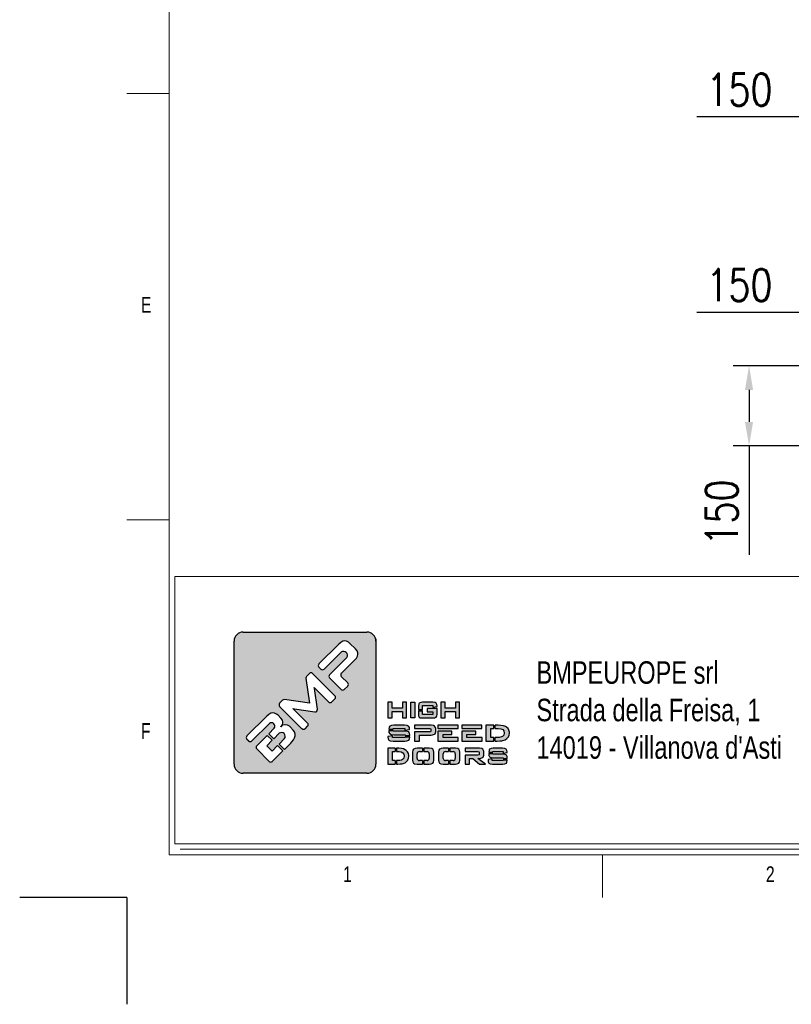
# Model space of a CAD drawing. Header units: millimetres. Extents: x 13750 to 27676, y 16366 to 21368.
# Tile 1 of 8: x 13750 to 15193, y 16366 to 18208. Entities that reach past the tile are written whole.
import ezdxf

# ---------------------------------------------------------------- set-up
doc = ezdxf.new("R2010")
doc.units = ezdxf.units.MM
doc.header["$LTSCALE"] = 50
doc.header["$PDSIZE"] = -1
doc.layers.add('FORMAT', color=7, linetype='Continuous')
doc.styles.add('Compilazione 1', font='romans.shx', dxfattribs={"width": 0.75, "height": 480})
doc.styles.add('NYIP', font='romans.shx', dxfattribs={"width": 0.8})
doc.styles.add('SLDTEXTSTYLE0', font='TXT', dxfattribs={"width": 0.75})
doc.dimstyles.new('STANDARD35', dxfattribs={"dimscale": 35, "dimtxt": 2, "dimasz": 1.5, "dimexe": 1, "dimexo": 1, "dimgap": 0.7, "dimtad": 1, "dimdec": 0, "dimdsep": 46, "dimtxsty": 'NYIP', "dimcen": 0, "dimclrd": 1, "dimclre": 1, "dimclrt": 2, "dimadec": 0, "dimazin": 0, "dimtfac": 1, "dimtdec": 0, "dimtix": 1, "dimtmove": 0, "dimatfit": 3, "dimfxl": 0, "dimtvp": 1, "dimtolj": 1, "dimtzin": 0, "dimarcsym": 0})

# ---------------------------------------------------------------- blocks, each defined once
blk = doc.blocks.new('A$C7C9C4F3F')
at = {"color": 7, "lineweight": 5}
blk.add_line((0, 1765.8), (199.3, 1765.8), dxfattribs=at)
at = {"layer": 'FORMAT', "color": 7, "lineweight": 5}
for p, q in [((199.3, 11304.4), (199.3, 199.3)), ((0, 3758.8), (199.3, 3758.8)), ((199.3, 199.3), (16199.3, 199.3)), ((2224.2, 0), (2224.2, 199.3))]:
    blk.add_line(p, q, dxfattribs=at)
at = {"color": 7, "lineweight": 5, "char_height": 73.8, "attachment_point": 1, "style": 'SLDTEXTSTYLE0'}
for s, insert in [('E', (66.4, 2808)), ('1', (1011.8, 145.3)), ('2', (2988.2, 145.3))]:
    blk.add_mtext(s, dxfattribs=dict(at, insert=insert))
at = {"layer": 'FORMAT', "color": 7, "lineweight": 5, "insert": (66.4, 815), "char_height": 73.8, "attachment_point": 1, "style": 'SLDTEXTSTYLE0'}
blk.add_mtext('F', dxfattribs=at)
blk = doc.blocks.new('*D133')
at = {"color": 7, "lineweight": -2}
for p, q in [((15252.9, 17560.5), (15084.1, 17560.5)), ((15114.1, 17515.5), (15114.1, 17455.5)), ((15252.9, 17410.5), (15084.1, 17410.5)), ((15114.1, 17410.5), (15114.1, 17206.6))]:
    blk.add_line(p, q, dxfattribs=at)
at = {"color": 7}
for points in [[(15121.6, 17515.5), (15106.6, 17515.5), (15114.1, 17560.5)], [(15106.6, 17455.5), (15121.6, 17455.5), (15114.1, 17410.5)]]:
    blk.add_solid(points, dxfattribs=at)
at = {"layer": 'Defpoints', "color": 0}
for p in [(15282.9, 17560.5), (15114.1, 17410.5), (15282.9, 17410.5)]:
    blk.add_point(p, dxfattribs=at)
at = {"color": 7, "lineweight": 0, "insert": (15063.1, 17286), "char_height": 60, "attachment_point": 5, "rotation": 90, "style": 'NYIP'}
blk.add_mtext('\\A1;150', dxfattribs=at)
blk = doc.blocks.new('*D134')
at = {"color": 7, "lineweight": -2}
for p, q in [((15220.5, 17557.8), (15220.5, 17690.5)), ((15370.4, 17584.1), (15370.4, 17690.5)), ((15220.5, 17660.5), (15016.5, 17660.5)), ((15265.5, 17660.5), (15325.4, 17660.5))]:
    blk.add_line(p, q, dxfattribs=at)
at = {"color": 7}
for points in [[(15265.5, 17668), (15265.5, 17653), (15220.5, 17660.5)], [(15325.4, 17653), (15325.4, 17668), (15370.4, 17660.5)]]:
    blk.add_solid(points, dxfattribs=at)
at = {"layer": 'Defpoints', "color": 0}
for p in [(15370.4, 17660.5), (15370.4, 17554.1), (15220.5, 17527.8)]:
    blk.add_point(p, dxfattribs=at)
at = {"color": 7, "lineweight": 0, "insert": (15096, 17711.5), "char_height": 60, "attachment_point": 5, "style": 'NYIP'}
blk.add_mtext('\\A1;150', dxfattribs=at)
blk = doc.blocks.new('*D289')
at = {"color": 7, "lineweight": -2}
for p, q in [((15220.5, 18228), (15220.5, 17996)), ((15370.5, 18228), (15370.5, 17996)), ((15220.5, 18026), (15016.6, 18026)), ((15325.5, 18026), (15265.5, 18026))]:
    blk.add_line(p, q, dxfattribs=at)
at = {"color": 7}
for points in [[(15265.5, 18033.5), (15265.5, 18018.5), (15220.5, 18026)], [(15325.5, 18018.5), (15325.5, 18033.5), (15370.5, 18026)]]:
    blk.add_solid(points, dxfattribs=at)
at = {"layer": 'Defpoints', "color": 0}
for p in [(15220.5, 18258), (15370.5, 18258), (15220.5, 18026)]:
    blk.add_point(p, dxfattribs=at)
at = {"color": 7, "lineweight": 0, "insert": (15096.1, 18077), "char_height": 60, "attachment_point": 5, "style": 'NYIP'}
blk.add_mtext('\\A1;150', dxfattribs=at)

msp = doc.modelspace()

# ---------------------------------------------------------------- hatches: boundary and pattern name
at = {"linetype": 'Continuous'}
h = msp.add_hatch(color=256, dxfattribs=at)
h.set_gradient(color1=(8, 89, 3), color2=(8, 89, 2), one_color=1)
h.paths.add_polyline_path([(14416.4, 16815.1), (14416.4, 17045.6, 0.414214), (14399.5, 17062.5), (14167.9, 17062.5, 0.414214), (14151.1, 17045.6), (14151.1, 16815.1, 0.414214), (14167.9, 16798.3), (14399.5, 16798.3, 0.414214)])
h.paths.add_polyline_path([(14473.7, 16901.7), (14473.7, 16931.1), (14465.9, 16931.1), (14465.9, 16920.2), (14446.4, 16920.2), (14446.4, 16931.1), (14438.7, 16931.1), (14438.7, 16901.7), (14446.4, 16901.7), (14446.4, 16913.9), (14465.9, 16913.9), (14465.9, 16901.7)])
h.paths.add_polyline_path([(14489.2, 16901.7), (14489.2, 16931.1), (14481.5, 16931.1), (14481.5, 16901.7)])
h.paths.add_polyline_path([(14503.6, 16908.1), (14503.6, 16915.3), (14495.8, 16915.3), (14495.8, 16909), (14496.1, 16906), (14497.4, 16903.3), (14499.3, 16902.2), (14503.4, 16901.7), (14523, 16901.7), (14526.2, 16902), (14529, 16903.3), (14530, 16904.9), (14530.6, 16909), (14530.6, 16919.2), (14512.3, 16919.2), (14512.3, 16913.3), (14523, 16913.3), (14523, 16908.1)])
h.paths.add_polyline_path([(14530.6, 16924.2), (14530.3, 16926.8), (14529, 16929.6), (14527, 16930.6), (14523, 16931.1), (14503.4, 16931.1), (14500.2, 16930.9), (14497.4, 16929.6), (14496.4, 16927.9), (14495.8, 16923.9), (14495.8, 16917.8), (14503.6, 16917.8), (14503.6, 16925), (14523, 16925), (14523, 16921.8), (14530.6, 16923.1)])
h.paths.add_polyline_path([(14545.5, 16920.2), (14545.5, 16931.1), (14537.8, 16931.1), (14537.8, 16901.7), (14545.5, 16901.7), (14545.5, 16913.9), (14565, 16913.9), (14565, 16901.7), (14572.8, 16901.7), (14572.8, 16931.1), (14565, 16931.1), (14565, 16920.2)])
h.paths.add_polyline_path([(14479, 16883.8), (14477.2, 16886.6), (14474.8, 16887.5), (14469.8, 16888.1), (14449.6, 16888.1), (14445.6, 16887.8), (14442.2, 16886.5), (14440.9, 16884.8), (14440.2, 16880.8), (14440.2, 16880.8), (14448.8, 16880.8), (14448.8, 16882), (14470.6, 16882), (14470.6, 16878.8), (14479.3, 16880.3), (14479.3, 16881.3)])
h.paths.add_polyline_path([(14477.7, 16875.5), (14475.3, 16876.5), (14470.2, 16877), (14448.8, 16877), (14448.8, 16878.3), (14440.2, 16878.3), (14440.2, 16877.7), (14440.5, 16874.8), (14442.2, 16872), (14444.6, 16871), (14449.6, 16870.4), (14471.1, 16870.4), (14471.1, 16869), (14479.7, 16869), (14479.7, 16869.8), (14479.4, 16872.7)])
h.paths.add_polyline_path([(14479, 16861.9), (14479.7, 16865.9), (14479.7, 16866.5), (14471.1, 16866.5), (14471.1, 16865.1), (14447.4, 16865.1), (14447.4, 16868.4), (14438.7, 16867.1), (14438.7, 16865.9), (14439.1, 16863), (14440.7, 16860.2), (14443.2, 16859.1), (14448.3, 16858.6), (14470.2, 16858.6), (14474.2, 16858.9), (14477.7, 16860.2)])
h.paths.add_polyline_path([(14497.9, 16858.6), (14497.9, 16869.7), (14519.4, 16869.7), (14522.3, 16869.9), (14526, 16871.2), (14527.1, 16872.1), (14528.1, 16875.7), (14528.1, 16882), (14527.9, 16883.7), (14526, 16886.6), (14524.2, 16887.5), (14519.4, 16888.1), (14488.4, 16888.1), (14488.4, 16882.1), (14515.7, 16882.1), (14518.2, 16881.8), (14518.8, 16880.4), (14518.8, 16877.4), (14518.2, 16876), (14515.7, 16875.6), (14488.4, 16875.6), (14488.4, 16858.6)])
h.paths.add_polyline_path([(14570.2, 16858.6), (14570.2, 16865.1), (14541.9, 16865.1), (14541.9, 16871), (14558.3, 16871), (14558.3, 16876.9), (14532.3, 16876.9), (14532.3, 16858.6)])
h.paths.add_polyline_path([(14614.9, 16858.6), (14614.9, 16865.1), (14586.6, 16865.1), (14586.6, 16871), (14602.9, 16871), (14602.9, 16876.9), (14576.9, 16876.9), (14576.9, 16858.6)])
h.paths.add_polyline_path([(14637, 16858.6), (14637, 16865.1), (14631.3, 16865.1), (14631.3, 16881.9), (14637, 16881.9), (14637, 16888.1), (14621.6, 16888.1), (14621.6, 16858.6)])
h.paths.add_polyline_path([(14657.9, 16860.9), (14661.3, 16863.2), (14664, 16866.2), (14664.2, 16866.4), (14665.6, 16869.8), (14666.1, 16873.5), (14666, 16874.9), (14665.1, 16878.6), (14663.4, 16881.8), (14660.6, 16884.3), (14658.5, 16885.5), (14654.7, 16887), (14650.2, 16887.8), (14645.1, 16888.1), (14639.5, 16888.1), (14639.5, 16881.9), (14645.2, 16881.9), (14649.9, 16881.4), (14653.4, 16879.9), (14655.4, 16877.4), (14656.2, 16873.6), (14656.2, 16873.3), (14655.3, 16869.6), (14652.9, 16867.1), (14650.9, 16866.2), (14646.8, 16865.3), (14641.2, 16865.1), (14639.5, 16865.1), (14639.5, 16858.6), (14643, 16858.6), (14647.9, 16858.8), (14652, 16859.2), (14653.8, 16859.5)])
h.paths.add_polyline_path([(14614.6, 16882.1), (14614.6, 16888.1), (14576.9, 16888.1), (14576.9, 16882.1)])
h.paths.add_polyline_path([(14569.9, 16882.1), (14569.9, 16888.1), (14532.3, 16888.1), (14532.3, 16882.1)])
h.paths.add_polyline_path([(14452.1, 16838.8), (14452.1, 16845), (14438.7, 16845), (14438.7, 16815.5), (14452.1, 16815.5), (14452.1, 16822), (14447.2, 16822), (14447.2, 16838.8)])
h.paths.add_polyline_path([(14467.8, 16843.9), (14463.9, 16844.7), (14459.4, 16845), (14454.6, 16845), (14454.6, 16838.8), (14459.5, 16838.8), (14463.6, 16838.3), (14466.7, 16836.7), (14468.5, 16834.3), (14469.1, 16830.6), (14469.1, 16830.2), (14468.3, 16826.5), (14466.2, 16823.9), (14464.4, 16823.1), (14460.9, 16822.2), (14456, 16822), (14454.6, 16822), (14454.6, 16815.5), (14457.6, 16815.5), (14461.8, 16815.7), (14465.4, 16816.1), (14467.1, 16816.4), (14470.7, 16817.8), (14473.7, 16820), (14476, 16823), (14476.1, 16823.3), (14477.4, 16826.7), (14477.8, 16830.4), (14477.8, 16831.9), (14477, 16835.5), (14475.5, 16838.6), (14473, 16841.1), (14471.1, 16842.4)])
h.paths.add_polyline_path([(14503.5, 16838.8), (14503.5, 16845), (14493.2, 16845), (14489.6, 16844.7), (14486.7, 16843.4), (14485.5, 16841.7), (14484.9, 16837.7), (14484.9, 16822.8), (14485.2, 16819.8), (14486.7, 16817.1), (14488.7, 16816.1), (14493.2, 16815.5), (14503.5, 16815.5), (14503.5, 16822), (14497.6, 16822, -0.414214), (14493.4, 16826.2), (14493.4, 16834.6, -0.414214), (14497.6, 16838.8)])
h.paths.add_polyline_path([(14524.3, 16840.6), (14522.8, 16843.4), (14520.6, 16844.5), (14516.2, 16845), (14506, 16845), (14506, 16838.8), (14511.9, 16838.8, -0.414214), (14516.1, 16834.6), (14516.1, 16826.2, -0.414214), (14511.9, 16822), (14506, 16822), (14506, 16815.5), (14516.2, 16815.5), (14519.8, 16815.8), (14522.8, 16817.1), (14524, 16818.8), (14524.5, 16822.8), (14524.5, 16837.7)])
h.paths.add_polyline_path([(14552.2, 16838.8), (14552.2, 16845), (14542, 16845), (14538.4, 16844.7), (14535.4, 16843.4), (14534.2, 16841.7), (14533.6, 16837.7), (14533.6, 16822.8), (14533.9, 16819.8), (14535.4, 16817.1), (14537.5, 16816.1), (14542, 16815.5), (14552.2, 16815.5), (14552.2, 16822), (14546.3, 16822, -0.414214), (14542.1, 16826.2), (14542.1, 16834.6, -0.414214), (14546.3, 16838.8)])
h.paths.add_polyline_path([(14572.9, 16840.6), (14571.5, 16843.4), (14569.4, 16844.5), (14564.9, 16845), (14554.7, 16845), (14554.7, 16838.8), (14560.6, 16838.8, -0.414214), (14564.8, 16834.6), (14564.8, 16826.2, -0.414214), (14560.6, 16822), (14554.7, 16822), (14554.7, 16815.5), (14564.9, 16815.5), (14568.5, 16815.8), (14571.5, 16817.1), (14572.6, 16818.8), (14573.3, 16822.8), (14573.3, 16837.7)])
h.paths.add_polyline_path([(14617.8, 16840.6), (14616.1, 16843.5), (14614.5, 16844.4), (14610.2, 16845), (14583, 16845), (14583, 16839), (14607.1, 16839), (14609.2, 16838.6), (14609.7, 16837.3), (14609.7, 16833.9), (14609.2, 16832.5), (14607.1, 16832.2), (14583, 16832.2), (14583, 16815.5), (14591.3, 16815.5), (14591.3, 16826.2), (14597.4, 16826.2), (14609.9, 16815.5), (14621.2, 16815.5), (14606.9, 16826.2), (14610.2, 16826.2), (14612.8, 16826.4), (14616.1, 16827.7), (14617, 16828.7), (14617.9, 16832.3), (14617.9, 16838.9)])
h.paths.add_polyline_path([(14634.8, 16837.7), (14634.8, 16838.9), (14654, 16838.9), (14654, 16835.7), (14661.6, 16837.2), (14661.6, 16838.2), (14661.4, 16840.6), (14659.8, 16843.4), (14657.7, 16844.5), (14653.3, 16845), (14635.6, 16845), (14632, 16844.7), (14629, 16843.4), (14627.8, 16841.7), (14627.3, 16837.7), (14627.3, 16837.7)])
h.paths.add_polyline_path([(14658.1, 16833.4), (14653.6, 16833.9), (14634.8, 16833.9), (14634.8, 16835.2), (14627.3, 16835.2), (14627.3, 16834.6), (14627.5, 16831.7), (14629, 16828.9), (14631.1, 16827.8), (14635.6, 16827.3), (14654.4, 16827.3), (14654.4, 16825.9), (14662, 16825.9), (14662, 16826.7), (14661.8, 16829.6), (14660.3, 16832.3)])
h.paths.add_polyline_path([(14661.4, 16818.8), (14662, 16822.8), (14662, 16823.4), (14654.4, 16823.4), (14654.4, 16822), (14633.6, 16822), (14633.6, 16825.3), (14626, 16824), (14626, 16822.8), (14626.3, 16819.9), (14627.7, 16817.1), (14629.9, 16816.1), (14634.3, 16815.5), (14653.6, 16815.5), (14657.2, 16815.8), (14660.3, 16817.1)])
h.paths.add_polyline_path([(14175.1, 16868), (14212.2, 16905.2), (14216.1, 16908.5), (14219.7, 16910.5), (14223.2, 16911.4), (14226.9, 16910.9), (14230.6, 16908.9), (14233.2, 16906.7), (14238.8, 16901.1), (14241.4, 16897.5), (14242.4, 16893.6), (14242.4, 16892.9), (14241.5, 16888.9), (14238.8, 16885.6), (14241.9, 16888.1), (14246, 16889.1), (14246.7, 16889.1), (14250.7, 16888.3), (14254.4, 16886.1), (14255.7, 16884.9), (14261.5, 16879.1), (14264.3, 16875.5), (14265.5, 16871.7), (14265.3, 16868), (14264.2, 16864.6), (14262.2, 16861), (14259.3, 16857.3), (14256.9, 16854.7), (14245.1, 16842.9), (14235.2, 16852.9), (14245.4, 16863.1, 0.86713), (14235.4, 16873), (14225.2, 16862.8), (14215.9, 16872.2), (14226.1, 16882.4, 0.88875), (14217, 16891.5), (14184.3, 16858.8, -0.414214), (14178.4, 16858.8), (14175.1, 16862.1, -0.414088)], flags=16)
h.paths.add_polyline_path([(14236.3, 16929.3), (14241.8, 16934.8, -0.234445), (14245.3, 16936), (14292.1, 16929.7), (14285.4, 16976, -0.236379), (14286.6, 16979.6), (14292, 16985, -0.414214), (14298, 16985), (14339.6, 16943.4, -0.414214), (14339.6, 16937.5), (14333.8, 16931.7, -0.414418), (14327.9, 16931.7), (14301.7, 16957.9), (14301, 16958.7), (14301.4, 16956.6), (14306.9, 16918.2, -0.235808), (14305.7, 16914.6), (14305.6, 16914.5, -0.236783), (14302, 16913.3), (14264.1, 16918.9), (14261.1, 16919.3), (14262.1, 16918.3), (14288.4, 16892.1, -0.414214), (14288.4, 16886.2), (14283.9, 16881.7, -0.414214), (14277.9, 16881.7), (14236.3, 16923.3, -0.413615)], flags=16)
h.paths.add_polyline_path([(14193.4, 16849.7), (14212.9, 16869.2), (14222.3, 16859.9), (14212.1, 16849.6), (14222, 16839.7), (14232.2, 16850), (14242.2, 16840), (14222.6, 16820.4, -0.414499), (14216.7, 16820.4), (14193.4, 16843.7, -0.414214)], flags=16)
h.paths.add_polyline_path([(14309.6, 17002.7), (14346.8, 17039.8), (14350.6, 17043.1), (14354.2, 17045.2), (14357.6, 17046), (14361.4, 17045.6), (14365.1, 17043.6), (14367.8, 17041.3), (14378, 17031.1), (14381, 17027.4), (14382.5, 17023.6), (14382.7, 17021), (14381.8, 17017.5), (14379.7, 17013.8), (14376.5, 17010.1), (14351.6, 16985.2, 0.413999), (14351.6, 16979.3), (14363.5, 16967.4, -0.413728), (14363.5, 16961.4), (14357.2, 16955.1, -0.414825), (14351.3, 16955.1), (14329.7, 16976.7, -0.414214), (14329.7, 16982.6), (14362.1, 17015, 0.75715), (14351.7, 17025.4), (14319.3, 16993, -0.414295), (14313.4, 16993), (14309.6, 16996.7, -0.414088)], flags=16)

# ---------------------------------------------------------------- linework, layer by layer
at = {"lineweight": 5}
for p, q in [((14040.2, 17166.4), (15249.5, 17166.4)), ((14040.2, 17166.4), (14040.2, 16666.4)), ((14040.2, 16666.4), (15249.5, 16666.4)), ((14050.5, 16656.1), (15259.8, 16656.1))]:
    msp.add_line(p, q, dxfattribs=at)
for p, q in [((14167.9, 17062.5), (14399.5, 17062.5)), ((14151.1, 16815.1), (14151.1, 17045.6)), ((14346.8, 17039.8), (14309.6, 17002.7)), ((14350.6, 17043.1), (14346.8, 17039.8)), ((14354.2, 17045.2), (14350.6, 17043.1)), ((14357.6, 17046), (14354.2, 17045.2)), ((14361.4, 17045.6), (14357.6, 17046)), ((14365.1, 17043.6), (14361.4, 17045.6)), ((14367.8, 17041.3), (14365.1, 17043.6)), ((14378, 17031.1), (14367.8, 17041.3)), ((14319.3, 16993), (14351.7, 17025.4)), ((14381, 17027.4), (14378, 17031.1)), ((14382.5, 17023.6), (14381, 17027.4)), ((14381.8, 17017.5), (14382.7, 17021)), ((14382.7, 17021), (14382.5, 17023.6)), ((14362.1, 17015), (14329.7, 16982.6)), ((14351.6, 16985.2), (14376.5, 17010.1)), ((14376.5, 17010.1), (14379.7, 17013.8)), ((14379.7, 17013.8), (14381.8, 17017.5)), ((14292, 16985), (14286.6, 16979.6)), ((14339.6, 16943.4), (14298, 16985)), ((14309.6, 16996.7), (14313.4, 16993)), ((14285.4, 16976), (14292.1, 16929.7)), ((14329.7, 16976.7), (14351.3, 16955.1)), ((14363.5, 16967.4), (14351.6, 16979.3)), ((14301.4, 16956.6), (14301, 16958.7)), ((14301, 16958.7), (14301.7, 16957.9)), ((14306.9, 16918.2), (14301.4, 16956.6)), ((14301.7, 16957.9), (14327.9, 16931.7)), ((14357.2, 16955.1), (14363.5, 16961.4)), ((14241.8, 16934.8), (14236.3, 16929.3)), ((14292.1, 16929.7), (14245.3, 16936)), ((14333.8, 16931.7), (14339.6, 16937.5)), ((14446.4, 16931.1), (14438.7, 16931.1)), ((14438.7, 16931.1), (14438.7, 16901.7)), ((14446.4, 16920.2), (14446.4, 16931.1)), ((14473.7, 16931.1), (14465.9, 16931.1)), ((14465.9, 16931.1), (14465.9, 16920.2)), ((14473.7, 16901.7), (14473.7, 16931.1)), ((14481.5, 16901.7), (14481.5, 16931.1)), ((14481.5, 16931.1), (14489.2, 16931.1)), ((14489.2, 16931.1), (14489.2, 16901.7)), ((14496.4, 16927.9), (14495.8, 16923.9)), ((14497.4, 16929.6), (14496.4, 16927.9)), ((14500.2, 16930.9), (14497.4, 16929.6)), ((14503.4, 16931.1), (14500.2, 16930.9)), ((14523, 16931.1), (14503.4, 16931.1)), ((14527, 16930.6), (14523, 16931.1)), ((14529, 16929.6), (14527, 16930.6)), ((14530.3, 16926.8), (14529, 16929.6)), ((14530.6, 16924.2), (14530.3, 16926.8)), ((14545.5, 16931.1), (14537.8, 16931.1)), ((14537.8, 16931.1), (14537.8, 16901.7)), ((14545.5, 16920.2), (14545.5, 16931.1)), ((14572.8, 16931.1), (14565, 16931.1)), ((14565, 16931.1), (14565, 16920.2)), ((14572.8, 16901.7), (14572.8, 16931.1)), ((14216.1, 16908.5), (14212.2, 16905.2)), ((14219.7, 16910.5), (14216.1, 16908.5)), ((14223.2, 16911.4), (14219.7, 16910.5)), ((14226.9, 16910.9), (14223.2, 16911.4)), ((14230.6, 16908.9), (14226.9, 16910.9)), ((14233.2, 16906.7), (14230.6, 16908.9)), ((14236.3, 16923.3), (14277.9, 16881.7)), ((14262.1, 16918.3), (14261.1, 16919.3)), ((14261.1, 16919.3), (14264.1, 16918.9)), ((14288.4, 16892.1), (14262.1, 16918.3)), ((14264.1, 16918.9), (14302, 16913.3)), ((14305.6, 16914.5), (14305.7, 16914.6)), ((14465.9, 16920.2), (14446.4, 16920.2)), ((14446.4, 16901.7), (14446.4, 16913.9)), ((14446.4, 16913.9), (14465.9, 16913.9)), ((14465.9, 16913.9), (14465.9, 16901.7)), ((14495.8, 16923.9), (14495.8, 16917.8)), ((14495.8, 16917.8), (14503.6, 16917.8)), ((14495.8, 16915.3), (14495.8, 16909)), ((14495.8, 16915.3), (14503.6, 16915.3)), ((14495.8, 16909), (14496.1, 16906)), ((14503.6, 16917.8), (14503.6, 16925)), ((14503.6, 16925), (14523, 16925)), ((14503.6, 16908.1), (14503.6, 16915.3)), ((14530.6, 16919.2), (14512.3, 16919.2)), ((14512.3, 16919.2), (14512.3, 16913.3)), ((14512.3, 16913.3), (14523, 16913.3)), ((14523, 16925), (14523, 16921.8)), ((14523, 16921.8), (14530.6, 16923.1)), ((14523, 16913.3), (14523, 16908.1)), ((14530, 16904.9), (14530.6, 16909)), ((14530.6, 16923.1), (14530.6, 16924.2)), ((14530.6, 16909), (14530.6, 16919.2)), ((14565, 16920.2), (14545.5, 16920.2)), ((14545.5, 16901.7), (14545.5, 16913.9)), ((14545.5, 16913.9), (14565, 16913.9)), ((14565, 16913.9), (14565, 16901.7)), ((14212.2, 16905.2), (14175.1, 16868)), ((14184.3, 16858.8), (14217, 16891.5)), ((14238.8, 16901.1), (14233.2, 16906.7)), ((14241.4, 16897.5), (14238.8, 16901.1)), ((14242.4, 16893.6), (14241.4, 16897.5)), ((14241.5, 16888.9), (14242.4, 16892.9)), ((14242.4, 16892.9), (14242.4, 16893.6)), ((14438.7, 16901.7), (14446.4, 16901.7)), ((14465.9, 16901.7), (14473.7, 16901.7)), ((14489.2, 16901.7), (14481.5, 16901.7)), ((14481.5, 16901.7), (14481.5, 16901.7)), ((14496.1, 16906), (14497.4, 16903.3)), ((14497.4, 16903.3), (14499.3, 16902.2)), ((14499.3, 16902.2), (14503.4, 16901.7)), ((14503.4, 16901.7), (14523, 16901.7)), ((14523, 16908.1), (14503.6, 16908.1)), ((14523, 16901.7), (14526.2, 16902)), ((14526.2, 16902), (14529, 16903.3)), ((14529, 16903.3), (14530, 16904.9)), ((14537.8, 16901.7), (14545.5, 16901.7)), ((14565, 16901.7), (14572.8, 16901.7)), ((14226.1, 16882.4), (14215.9, 16872.2)), ((14215.9, 16872.2), (14225.2, 16862.8)), ((14225.2, 16862.8), (14235.4, 16873)), ((14241.5, 16888.9), (14238.6, 16885.4)), ((14238.6, 16885.4), (14241.5, 16888.9)), ((14241.9, 16888.1), (14238.6, 16885.4)), ((14238.6, 16885.4), (14238.8, 16885.6)), ((14238.8, 16885.6), (14241.5, 16888.9)), ((14246, 16889.1), (14241.9, 16888.1)), ((14246.7, 16889.1), (14246, 16889.1)), ((14250.7, 16888.3), (14246.7, 16889.1)), ((14254.4, 16886.1), (14250.7, 16888.3)), ((14255.7, 16884.9), (14254.4, 16886.1)), ((14261.5, 16879.1), (14255.7, 16884.9)), ((14264.3, 16875.5), (14261.5, 16879.1)), ((14265.5, 16871.7), (14264.3, 16875.5)), ((14265.3, 16868), (14265.5, 16871.7)), ((14283.9, 16881.7), (14288.4, 16886.2)), ((14440.9, 16884.8), (14440.2, 16880.8)), ((14440.2, 16880.8), (14440.2, 16880.8)), ((14440.2, 16880.8), (14448.8, 16880.8)), ((14440.2, 16878.3), (14440.2, 16877.7)), ((14440.2, 16878.3), (14448.8, 16878.3)), ((14440.2, 16877.7), (14440.5, 16874.8)), ((14440.5, 16874.8), (14442.2, 16872)), ((14442.2, 16886.5), (14440.9, 16884.8)), ((14445.6, 16887.8), (14442.2, 16886.5)), ((14442.2, 16872), (14444.6, 16871)), ((14449.6, 16888.1), (14445.6, 16887.8)), ((14448.8, 16880.8), (14448.8, 16882)), ((14448.8, 16882), (14470.6, 16882)), ((14448.8, 16877), (14448.8, 16878.3)), ((14470.2, 16877), (14448.8, 16877)), ((14469.8, 16888.1), (14449.6, 16888.1)), ((14474.8, 16887.5), (14469.8, 16888.1)), ((14475.3, 16876.5), (14470.2, 16877)), ((14470.6, 16882), (14470.6, 16878.8)), ((14470.6, 16878.8), (14479.3, 16880.3)), ((14477.2, 16886.6), (14474.8, 16887.5)), ((14477.7, 16875.5), (14475.3, 16876.5)), ((14479, 16883.8), (14477.2, 16886.6)), ((14479.4, 16872.7), (14477.7, 16875.5)), ((14479.3, 16881.3), (14479, 16883.8)), ((14479.3, 16880.3), (14479.3, 16881.3)), ((14479.7, 16869.8), (14479.4, 16872.7)), ((14519.4, 16888.1), (14488.4, 16888.1)), ((14488.4, 16888.1), (14488.4, 16882.1)), ((14488.4, 16882.1), (14515.7, 16882.1)), ((14515.7, 16875.6), (14488.4, 16875.6)), ((14488.4, 16875.6), (14488.4, 16858.6)), ((14515.7, 16882.1), (14518.2, 16881.8)), ((14518.2, 16876), (14515.7, 16875.6)), ((14518.2, 16881.8), (14518.8, 16880.4)), ((14518.8, 16877.4), (14518.2, 16876)), ((14518.8, 16880.4), (14518.8, 16877.4)), ((14524.2, 16887.5), (14519.4, 16888.1)), ((14526, 16886.6), (14524.2, 16887.5)), ((14527.9, 16883.7), (14526, 16886.6)), ((14526, 16871.2), (14527.1, 16872.1)), ((14527.1, 16872.1), (14528.1, 16875.7)), ((14528.1, 16882), (14527.9, 16883.7)), ((14528.1, 16875.7), (14528.1, 16882)), ((14569.9, 16888.1), (14532.3, 16888.1)), ((14532.3, 16888.1), (14532.3, 16882.1)), ((14532.3, 16882.1), (14569.9, 16882.1)), ((14532.3, 16876.9), (14532.3, 16858.6)), ((14558.3, 16876.9), (14532.3, 16876.9)), ((14558.3, 16871), (14558.3, 16876.9)), ((14569.9, 16882.1), (14569.9, 16888.1)), ((14614.6, 16888.1), (14576.9, 16888.1)), ((14576.9, 16888.1), (14576.9, 16882.1)), ((14576.9, 16882.1), (14614.6, 16882.1)), ((14576.9, 16876.9), (14576.9, 16858.6)), ((14602.9, 16876.9), (14576.9, 16876.9)), ((14602.9, 16871), (14602.9, 16876.9)), ((14614.6, 16882.1), (14614.6, 16888.1)), ((14637, 16888.1), (14621.6, 16888.1)), ((14621.6, 16888.1), (14621.6, 16858.6)), ((14631.3, 16865.1), (14631.3, 16881.9)), ((14631.3, 16881.9), (14637, 16881.9)), ((14637, 16881.9), (14637, 16888.1)), ((14645.1, 16888.1), (14639.5, 16888.1)), ((14639.5, 16881.9), (14639.5, 16888.1)), ((14639.5, 16881.9), (14645.2, 16881.9)), ((14650.2, 16887.8), (14645.1, 16888.1)), ((14645.2, 16881.9), (14649.9, 16881.4)), ((14649.9, 16881.4), (14653.4, 16879.9)), ((14654.7, 16887), (14650.2, 16887.8)), ((14653.4, 16879.9), (14655.4, 16877.4)), ((14658.5, 16885.5), (14654.7, 16887)), ((14656.2, 16873.3), (14655.3, 16869.6)), ((14655.4, 16877.4), (14656.2, 16873.6)), ((14656.2, 16873.6), (14656.2, 16873.3)), ((14660.6, 16884.3), (14658.5, 16885.5)), ((14663.4, 16881.8), (14660.6, 16884.3)), ((14665.1, 16878.6), (14663.4, 16881.8)), ((14666, 16874.9), (14665.1, 16878.6)), ((14665.6, 16869.8), (14666.1, 16873.5)), ((14666.1, 16873.5), (14666, 16874.9)), ((14175.1, 16862.1), (14178.4, 16858.8)), ((14212.9, 16869.2), (14193.4, 16849.7)), ((14212.1, 16849.6), (14222.3, 16859.9)), ((14212.9, 16869.2), (14222.3, 16859.9)), ((14245.4, 16863.1), (14235.2, 16852.9)), ((14245.1, 16842.9), (14256.9, 16854.7)), ((14256.9, 16854.7), (14259.3, 16857.3)), ((14259.3, 16857.3), (14262.2, 16861)), ((14262.2, 16861), (14264.2, 16864.6)), ((14264.2, 16864.6), (14265.3, 16868)), ((14447.4, 16868.4), (14438.7, 16867.1)), ((14438.7, 16867.1), (14438.7, 16865.9)), ((14438.7, 16865.9), (14439.1, 16863)), ((14439.1, 16863), (14440.7, 16860.2)), ((14440.7, 16860.2), (14443.2, 16859.1)), ((14443.2, 16859.1), (14448.3, 16858.6)), ((14444.6, 16871), (14449.6, 16870.4)), ((14447.4, 16865.1), (14447.4, 16868.4)), ((14471.1, 16865.1), (14447.4, 16865.1)), ((14448.3, 16858.6), (14470.2, 16858.6)), ((14449.6, 16870.4), (14471.1, 16870.4)), ((14470.2, 16858.6), (14474.2, 16858.9)), ((14471.1, 16870.4), (14471.1, 16869)), ((14471.1, 16869), (14479.7, 16869)), ((14471.1, 16866.5), (14471.1, 16865.1)), ((14471.1, 16866.5), (14479.7, 16866.5)), ((14474.2, 16858.9), (14477.7, 16860.2)), ((14477.7, 16860.2), (14479, 16861.9)), ((14479, 16861.9), (14479.7, 16865.9)), ((14479.7, 16869), (14479.7, 16869.8)), ((14479.7, 16865.9), (14479.7, 16866.5)), ((14488.4, 16858.6), (14497.9, 16858.6)), ((14497.9, 16858.6), (14497.9, 16869.7)), ((14497.9, 16869.7), (14519.4, 16869.7)), ((14519.4, 16869.7), (14522.3, 16869.9)), ((14522.3, 16869.9), (14526, 16871.2)), ((14532.3, 16858.6), (14570.2, 16858.6)), ((14541.9, 16865.1), (14541.9, 16871)), ((14541.9, 16871), (14558.3, 16871)), ((14570.2, 16865.1), (14541.9, 16865.1)), ((14570.2, 16858.6), (14570.2, 16865.1)), ((14576.9, 16858.6), (14614.9, 16858.6)), ((14586.6, 16865.1), (14586.6, 16871)), ((14586.6, 16871), (14602.9, 16871)), ((14614.9, 16865.1), (14586.6, 16865.1)), ((14614.9, 16858.6), (14614.9, 16865.1)), ((14621.6, 16858.6), (14637, 16858.6)), ((14637, 16865.1), (14631.3, 16865.1)), ((14637, 16858.6), (14637, 16865.1)), ((14641.2, 16865.1), (14639.5, 16865.1)), ((14639.5, 16858.6), (14639.5, 16865.1)), ((14639.5, 16858.6), (14643, 16858.6)), ((14646.8, 16865.3), (14641.2, 16865.1)), ((14643, 16858.6), (14647.9, 16858.8)), ((14650.9, 16866.2), (14646.8, 16865.3)), ((14647.9, 16858.8), (14652, 16859.2)), ((14652.9, 16867.1), (14650.9, 16866.2)), ((14652, 16859.2), (14653.8, 16859.5)), ((14655.3, 16869.6), (14652.9, 16867.1)), ((14653.8, 16859.5), (14657.9, 16860.9)), ((14657.9, 16860.9), (14661.3, 16863.2)), ((14661.3, 16863.2), (14664, 16866.2)), ((14664, 16866.2), (14664.2, 16866.4)), ((14664.2, 16866.4), (14665.6, 16869.8)), ((14193.4, 16843.7), (14216.7, 16820.4)), ((14222, 16839.7), (14212.1, 16849.6)), ((14232.2, 16850), (14222, 16839.7)), ((14222.6, 16820.4), (14242.2, 16840)), ((14232.2, 16850), (14242.2, 16840)), ((14235.2, 16852.9), (14245.1, 16842.9)), ((14452.1, 16845), (14438.7, 16845)), ((14438.7, 16845), (14438.7, 16815.5)), ((14447.2, 16822), (14447.2, 16838.8)), ((14447.2, 16838.8), (14452.1, 16838.8)), ((14452.1, 16845), (14452.1, 16838.8)), ((14459.4, 16845), (14454.6, 16845)), ((14454.6, 16845), (14454.6, 16838.8)), ((14454.6, 16838.8), (14459.5, 16838.8)), ((14463.9, 16844.7), (14459.4, 16845)), ((14459.5, 16838.8), (14463.6, 16838.3)), ((14463.6, 16838.3), (14466.7, 16836.7)), ((14467.8, 16843.9), (14463.9, 16844.7)), ((14466.7, 16836.7), (14468.5, 16834.3)), ((14471.1, 16842.4), (14467.8, 16843.9)), ((14473, 16841.1), (14471.1, 16842.4)), ((14475.5, 16838.6), (14473, 16841.1)), ((14477, 16835.5), (14475.5, 16838.6)), ((14477.8, 16831.9), (14477, 16835.5)), ((14485.5, 16841.7), (14484.9, 16837.7)), ((14484.9, 16837.7), (14484.9, 16822.8)), ((14486.7, 16843.4), (14485.5, 16841.7)), ((14489.6, 16844.7), (14486.7, 16843.4)), ((14493.2, 16845), (14489.6, 16844.7)), ((14503.5, 16845), (14493.2, 16845)), ((14493.4, 16826.2), (14493.4, 16834.6)), ((14497.6, 16838.8), (14503.5, 16838.8)), ((14503.5, 16845), (14503.5, 16838.8)), ((14516.2, 16845), (14506, 16845)), ((14506, 16845), (14506, 16838.8)), ((14506, 16838.8), (14511.9, 16838.8)), ((14516.1, 16834.6), (14516.1, 16826.2)), ((14520.6, 16844.5), (14516.2, 16845)), ((14522.8, 16843.4), (14520.6, 16844.5)), ((14524.3, 16840.6), (14522.8, 16843.4)), ((14524.5, 16837.7), (14524.3, 16840.6)), ((14524.5, 16822.8), (14524.5, 16837.7)), ((14534.2, 16841.7), (14533.6, 16837.7)), ((14533.6, 16837.7), (14533.6, 16822.8)), ((14535.4, 16843.4), (14534.2, 16841.7)), ((14538.4, 16844.7), (14535.4, 16843.4)), ((14542, 16845), (14538.4, 16844.7)), ((14552.2, 16845), (14542, 16845)), ((14542.1, 16826.2), (14542.1, 16834.6)), ((14546.3, 16838.8), (14552.2, 16838.8)), ((14552.2, 16845), (14552.2, 16838.8)), ((14564.9, 16845), (14554.7, 16845)), ((14554.7, 16845), (14554.7, 16838.8)), ((14554.7, 16838.8), (14560.6, 16838.8)), ((14564.8, 16834.6), (14564.8, 16826.2)), ((14569.4, 16844.5), (14564.9, 16845)), ((14571.5, 16843.4), (14569.4, 16844.5)), ((14572.9, 16840.6), (14571.5, 16843.4)), ((14573.3, 16837.7), (14572.9, 16840.6)), ((14573.3, 16822.8), (14573.3, 16837.7)), ((14610.2, 16845), (14583, 16845)), ((14583, 16845), (14583, 16839)), ((14583, 16839), (14607.1, 16839)), ((14607.1, 16839), (14609.2, 16838.6)), ((14609.2, 16838.6), (14609.7, 16837.3)), ((14609.7, 16837.3), (14609.7, 16833.9)), ((14614.5, 16844.4), (14610.2, 16845)), ((14616.1, 16843.5), (14614.5, 16844.4)), ((14617.8, 16840.6), (14616.1, 16843.5)), ((14617.9, 16838.9), (14617.8, 16840.6)), ((14617.9, 16832.3), (14617.9, 16838.9)), ((14627.8, 16841.7), (14627.3, 16837.7)), ((14627.3, 16837.7), (14627.3, 16837.7)), ((14627.3, 16837.7), (14634.8, 16837.7)), ((14627.3, 16835.2), (14627.3, 16834.6)), ((14627.3, 16835.2), (14634.8, 16835.2)), ((14627.3, 16834.6), (14627.5, 16831.7)), ((14629, 16843.4), (14627.8, 16841.7)), ((14632, 16844.7), (14629, 16843.4)), ((14635.6, 16845), (14632, 16844.7)), ((14634.8, 16837.7), (14634.8, 16838.9)), ((14634.8, 16838.9), (14654, 16838.9)), ((14634.8, 16833.9), (14634.8, 16835.2)), ((14653.3, 16845), (14635.6, 16845)), ((14657.7, 16844.5), (14653.3, 16845)), ((14654, 16838.9), (14654, 16835.7)), ((14654, 16835.7), (14661.6, 16837.2)), ((14659.8, 16843.4), (14657.7, 16844.5)), ((14661.4, 16840.6), (14659.8, 16843.4)), ((14661.6, 16838.2), (14661.4, 16840.6)), ((14661.6, 16837.2), (14661.6, 16838.2)), ((14452.1, 16822), (14447.2, 16822)), ((14452.1, 16822), (14452.1, 16815.5)), ((14456, 16822), (14454.6, 16822)), ((14454.6, 16822), (14454.6, 16815.5)), ((14460.9, 16822.2), (14456, 16822)), ((14464.4, 16823.1), (14460.9, 16822.2)), ((14466.2, 16823.9), (14464.4, 16823.1)), ((14465.4, 16816.1), (14467.1, 16816.4)), ((14468.3, 16826.5), (14466.2, 16823.9)), ((14467.1, 16816.4), (14470.7, 16817.8)), ((14469.1, 16830.2), (14468.3, 16826.5)), ((14468.5, 16834.3), (14469.1, 16830.6)), ((14469.1, 16830.6), (14469.1, 16830.2)), ((14470.7, 16817.8), (14473.7, 16820)), ((14473.7, 16820), (14476, 16823)), ((14476, 16823), (14476.1, 16823.3)), ((14476.1, 16823.3), (14477.4, 16826.7)), ((14477.4, 16826.7), (14477.8, 16830.4)), ((14477.8, 16830.4), (14477.8, 16831.9)), ((14484.9, 16822.8), (14485.2, 16819.8)), ((14485.2, 16819.8), (14486.7, 16817.1)), ((14486.7, 16817.1), (14488.7, 16816.1)), ((14503.5, 16822), (14497.6, 16822)), ((14503.5, 16822), (14503.5, 16815.5)), ((14511.9, 16822), (14506, 16822)), ((14506, 16822), (14506, 16815.5)), ((14519.8, 16815.8), (14522.8, 16817.1)), ((14522.8, 16817.1), (14524, 16818.8)), ((14524, 16818.8), (14524.5, 16822.8)), ((14533.6, 16822.8), (14533.9, 16819.8)), ((14533.9, 16819.8), (14535.4, 16817.1)), ((14535.4, 16817.1), (14537.5, 16816.1)), ((14552.2, 16822), (14546.3, 16822)), ((14552.2, 16822), (14552.2, 16815.5)), ((14560.6, 16822), (14554.7, 16822)), ((14554.7, 16822), (14554.7, 16815.5)), ((14568.5, 16815.8), (14571.5, 16817.1)), ((14571.5, 16817.1), (14572.6, 16818.8)), ((14572.6, 16818.8), (14573.3, 16822.8)), ((14607.1, 16832.2), (14583, 16832.2)), ((14583, 16832.2), (14583, 16815.5)), ((14591.3, 16815.5), (14591.3, 16826.2)), ((14591.3, 16826.2), (14597.4, 16826.2)), ((14597.4, 16826.2), (14609.9, 16815.5)), ((14621.2, 16815.5), (14606.9, 16826.2)), ((14606.9, 16826.2), (14610.2, 16826.2)), ((14609.2, 16832.5), (14607.1, 16832.2)), ((14609.7, 16833.9), (14609.2, 16832.5)), ((14610.2, 16826.2), (14612.8, 16826.4)), ((14612.8, 16826.4), (14616.1, 16827.7)), ((14616.1, 16827.7), (14617, 16828.7)), ((14617, 16828.7), (14617.9, 16832.3)), ((14633.6, 16825.3), (14626, 16824)), ((14626, 16824), (14626, 16822.8)), ((14626, 16822.8), (14626.3, 16819.9)), ((14626.3, 16819.9), (14627.7, 16817.1)), ((14627.5, 16831.7), (14629, 16828.9)), ((14627.7, 16817.1), (14629.9, 16816.1)), ((14629, 16828.9), (14631.1, 16827.8)), ((14631.1, 16827.8), (14635.6, 16827.3)), ((14633.6, 16822), (14633.6, 16825.3)), ((14654.4, 16822), (14633.6, 16822)), ((14653.6, 16833.9), (14634.8, 16833.9)), ((14635.6, 16827.3), (14654.4, 16827.3)), ((14658.1, 16833.4), (14653.6, 16833.9)), ((14654.4, 16827.3), (14654.4, 16825.9)), ((14654.4, 16825.9), (14662, 16825.9)), ((14654.4, 16823.4), (14654.4, 16822)), ((14654.4, 16823.4), (14662, 16823.4)), ((14657.2, 16815.8), (14660.3, 16817.1)), ((14660.3, 16832.3), (14658.1, 16833.4)), ((14661.8, 16829.6), (14660.3, 16832.3)), ((14660.3, 16817.1), (14661.4, 16818.8)), ((14661.4, 16818.8), (14662, 16822.8)), ((14662, 16826.7), (14661.8, 16829.6)), ((14662, 16825.9), (14662, 16826.7)), ((14662, 16822.8), (14662, 16823.4)), ((14399.5, 16798.3), (14167.9, 16798.3)), ((14438.7, 16815.5), (14452.1, 16815.5)), ((14454.6, 16815.5), (14457.6, 16815.5)), ((14457.6, 16815.5), (14461.8, 16815.7)), ((14461.8, 16815.7), (14465.4, 16816.1)), ((14488.7, 16816.1), (14493.2, 16815.5)), ((14493.2, 16815.5), (14503.5, 16815.5)), ((14506, 16815.5), (14516.2, 16815.5)), ((14516.2, 16815.5), (14519.8, 16815.8)), ((14537.5, 16816.1), (14542, 16815.5)), ((14542, 16815.5), (14552.2, 16815.5)), ((14554.7, 16815.5), (14564.9, 16815.5)), ((14564.9, 16815.5), (14568.5, 16815.8)), ((14583, 16815.5), (14591.3, 16815.5)), ((14609.9, 16815.5), (14621.2, 16815.5)), ((14629.9, 16816.1), (14634.3, 16815.5)), ((14634.3, 16815.5), (14653.6, 16815.5)), ((14653.6, 16815.5), (14657.2, 16815.8))]:
    msp.add_line(p, q)
at = {"linetype": 'Continuous'}
msp.add_line((14416.4, 17049), (14416.4, 16815.1), dxfattribs=at)
at = {"color": 2}
for q in [(13750.2, 16566.1), (13950.2, 16366.1)]:
    msp.add_line((13950.2, 16566.1), q, dxfattribs=at)
for centre, radius, start, end in [((14167.9, 17045.6), 16.8, 90, 180), ((14399.5, 17045.6), 16.8, 0, 90), ((14355.4, 17018.7), 7.64, 330.7537, 119.2784), ((14312.6, 16999.7), 4.21, 135, 224.9755), ((14295, 16982.1), 4.21, 45, 135), ((14316.3, 16996), 4.21, 224.9755, 314.9915), ((14332.7, 16979.6), 4.21, 134.9755, 224.9755), ((14354.6, 16982.3), 4.21, 135.042, 225), ((14289.6, 16976.6), 4.21, 135, 188.1977), ((14360.6, 16964.4), 4.21, 315.095, 45), ((14354.2, 16958.1), 4.21, 224.9755, 315.095), ((14239.3, 16926.3), 4.21, 135.1172, 225), ((14244.8, 16931.8), 4.21, 82.3395, 135.1172), ((14330.8, 16934.6), 4.21, 224.96, 315), ((14336.6, 16940.4), 4.21, 315, 45), ((14302.7, 16917.5), 4.21, 261.7148, 315), ((14302.7, 16917.6), 4.21, 315, 8.0736), ((14221, 16886.4), 6.47, 321.7419, 128.2581), ((14285.4, 16889.2), 4.21, 315, 45), ((14239.7, 16867.4), 7.08, 323.1909, 126.909), ((14280.9, 16884.7), 4.21, 225, 315), ((14178, 16865.1), 4.21, 135, 224.9755), ((14181.3, 16861.8), 4.21, 224.9755, 314.9755), ((14196.4, 16846.7), 4.21, 134.9755, 224.9755), ((14497.6, 16834.6), 4.21, 90, 180), ((14511.9, 16834.6), 4.21, 0, 90), ((14546.3, 16834.6), 4.21, 90, 180), ((14560.6, 16834.6), 4.21, 0, 90), ((14219.7, 16823.4), 4.21, 224.9755, 315.0313), ((14497.6, 16826.2), 4.21, 180, 270), ((14511.9, 16826.2), 4.21, 270, 0), ((14546.3, 16826.2), 4.21, 180, 270), ((14560.6, 16826.2), 4.21, 270, 0), ((14167.9, 16815.1), 16.8, 180, 270), ((14399.5, 16815.1), 16.8, 270, 0)]:
    msp.add_arc(centre, radius, start, end)

# ---------------------------------------------------------------- block references
at = {"xscale": 0.4, "yscale": 0.4, "zscale": 0.4}
msp.add_blockref('A$C7C9C4F3F', (13950.2, 16566.1), dxfattribs=at)

# ---------------------------------------------------------------- texts
at = {"insert": (14716.5, 17007.8), "char_height": 42.075, "attachment_point": 1, "style": 'Compilazione 1'}
msp.add_mtext_dynamic_manual_height_columns("{\\fArial|b0|i0|c0|p0;BMPEUROPE srl\\P\\pxql;Strada della Freisa, 1\\P14019 - Villanova d'Asti}", width=1128.074, gutter_width=1474.6, heights=[777], dxfattribs=at)

# ---------------------------------------------------------------- dimensions: what is measured, and where the dimension line sits
at = {"color": 7, "lineweight": 0}
for base, p1, p2, angle, picture, middle in [((15220.5, 18026), (15370.5, 18258), (15220.5, 18258), 0, '*D289', (15096.1, 18026)), ((15114.1, 17410.5), (15282.9, 17560.5), (15282.9, 17410.5), 90, '*D133', (15114.1, 17286))]:
    dim = msp.add_linear_dim(base=base, p1=p1, p2=p2, angle=angle, dimstyle='STANDARD35', override={"dimscale": 30, "dimclrd": 7, "dimclre": 7, "dimclrt": 7}, dxfattribs=at)
    dim.commit()
    dim.dimension.update_dxf_attribs({"geometry": picture, "text_midpoint": middle, "dimtype": 160})
dim = msp.add_linear_dim(base=(15370.4, 17660.5), p1=(15220.5, 17527.8), p2=(15370.4, 17554.1), dimstyle='STANDARD35', override={"dimscale": 30, "dimclrd": 7, "dimclre": 7, "dimclrt": 7}, dxfattribs=at)
dim.commit()
dim.dimension.update_dxf_attribs({"geometry": '*D134', "text_midpoint": (15096, 17660.5), "dimtype": 160})

doc.saveas('drawing.dxf')
